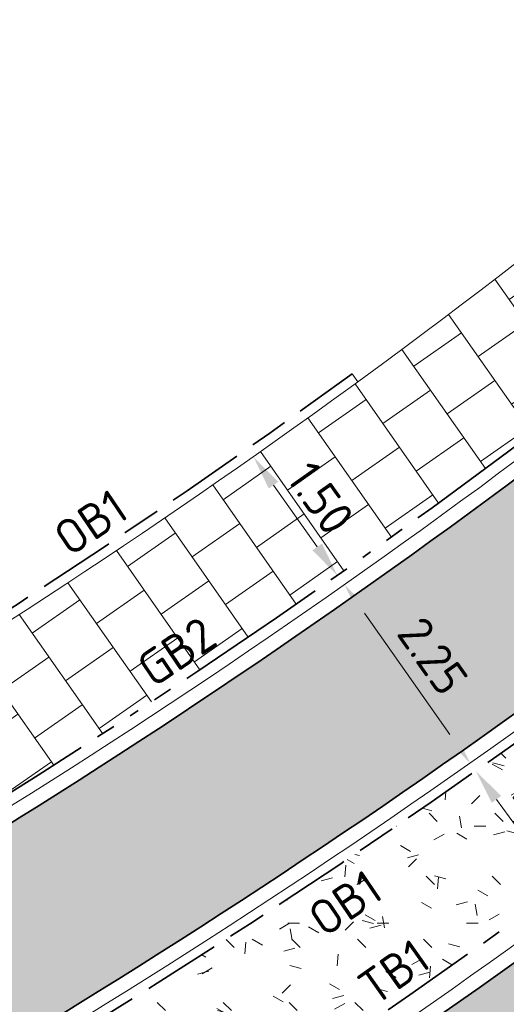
# Model space of a CAD drawing. Header units: metres. Extents: x 196651 to 397723, y 354703 to 710691.
# Tile 42 of 256: x 197595 to 197600, y 356007 to 356017. Entities that reach past the tile are written whole.
import ezdxf
from ezdxf.enums import TextEntityAlignment as Align

# ---------------------------------------------------------------- set-up
doc = ezdxf.new("R2010")
doc.units = ezdxf.units.M
doc.header["$MEASUREMENT"] = 0
for name, pattern in [('VH-OPSLUITBAND_100X200', [16, 8, -2, 4, -2]), ('VH-RIJWIELPADBAND_410X225', [28, 16, -2, 2, -2, 0, -2, 2, -2]), ('VH-RWSBAND_110X220', [24, 10, -2, 2, -2, 2, -2, 2, -2]), ('VH-TROTTOIRBAND_180-200', [20, 10, -2, 2, -2, 2, -2])]:
    doc.linetypes.add(name, pattern=pattern)
for name, color, linetype, lineweight in [('N-WE-GR-GRAS_BERM-A', 86, 'Continuous', 5), ('N-WE-VH-GOOT_TEGEL-G', 170, 'Continuous', 35), ('N-WE-VH-KANTOPSLUITING_OPSLUITBAND_100X200-G', 5, 'VH-OPSLUITBAND_100X200', 35), ('N-WE-VH-KANTOPSLUITING_RIJWIELPADBAND_410X250-G', 5, 'VH-RIJWIELPADBAND_410X225', 35), ('N-WE-VH-KANTOPSLUITING_TEKST-T', 7, 'VH-OPSLUITBAND_100X200', 35), ('N-WE-VH-KANTOPSLUITING_TROTTOIRBAND_180 200-G', 6, 'VH-TROTTOIRBAND_180-200', 35), ('N-WE-VH-KANTOPSLUITING_TROTTOIRBAND_RWS_110 220-G', 6, 'VH-RWSBAND_110X220', 35), ('N-WE-VH-KANTVERHARDING-G', 1, 'Continuous', 5), ('N-WE-VH-VERHARDING_ASFALT_DEKLAAG-G_ZWART', 252, 'Continuous', 5), ('N-WE-VH-VERHARDING_TEGEL-A', 252, 'Continuous', 5), ('X-XX-AL-AANPIJLING-M', 7, 'Continuous', 18)]:
    doc.layers.add(name, color=color, linetype=linetype, lineweight=lineweight)
doc.layers.add('N-WE-VH-VERHARDING_ASFALT_DEKLAAG-G_ROOD', color=7, linetype='Continuous', lineweight=5, true_color=0xbf4040)
doc.styles.add('NLCS-ISO', font='NLCS-ISO.ttf')
doc.styles.add('NLCS-ISO-M200-T18', font='NLCS-ISO.ttf')
doc.dimstyles.new('NLCS-M200-T18-PIJL', dxfattribs={"dimscale": 0.2, "dimtxt": 1.799999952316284, "dimasz": 1.8, "dimexe": 2, "dimexo": 2, "dimgap": 0.7, "dimtad": 1, "dimzin": 0, "dimdsep": 46, "dimtxsty": 'NLCS-ISO-M200-T18', "dimcen": 0, "dimdle": 2, "dimse1": 1, "dimse2": 1, "dimclrd": 256, "dimclre": 256, "dimclrt": 256, "dimadec": 1, "dimazin": 0, "dimtfac": 1, "dimtofl": 0, "dimtmove": 1, "dimatfit": 0, "dimfxl": 2, "dimfxlon": 1, "dimtfillclr": 254, "dimtolj": 1, "dimtzin": 0, "dimlwd": 18, "dimlwe": 18, "dimarcsym": 0})
pattern_1 = [(0, (0, 0), (1, 1), [0.12, -0.8]), (45, (0.4, 0.2), (-0.1131370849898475, 1.866761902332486), [0.12, -0.8]), (29.99999999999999, (0.08, 0.12), (0.2274613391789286, 1.286025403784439), [0.12, -0.8]), (15, (0.32, 0.48), (0.3856270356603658, 0.7244941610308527), [0.12, -0.8]), (135, (0.16, 2), (-0.02828427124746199, -0.6505382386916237), [0.12, -0.8]), (150, (1.2, 0.4), (0.2156921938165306, -0.5864101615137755), [0.12, -0.8]), (165, (0.24, 0.04), (0.1434520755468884, -0.7010146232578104), [0.12, -0.8]), (85, (0.4, 0.4), (-0.872677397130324, 1.040016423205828), [0.12, -0.8]), (99.99999999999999, (0, 0), (-1.112117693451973, 0.7787131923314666), [0.12, -0.7999999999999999])]

# ---------------------------------------------------------------- blocks, each defined once
blk = doc.blocks.new('TEKST TB')
at = {"style": 'NLCS-ISO'}
blk.add_attdef('TEKST_TROTTOIRBANDEN', text='', height=0.36, rotation=0.340705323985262, dxfattribs=at).set_placement((0, 0), align=Align.BOTTOM_CENTER)
blk = doc.blocks.new('*D310')
at = {"layer": 'Defpoints', "color": 0, "ltscale": 0.2, "transparency": 16777216}
for p in [(197597.6009712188, 356012.9219627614), (197598.4669412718, 356011.6970889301), (197598.3110858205, 356011.5869011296)]:
    blk.add_point(p, dxfattribs=at)
at = {"layer": 'X-XX-AL-AANPIJLING-M', "linetype": 'Continuous', "lineweight": 18, "ltscale": 0.2, "transparency": 16777216}
blk.add_line((197597.6529384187, 356012.5178196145), (197598.1032631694, 356011.880856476), dxfattribs=at)
at = {"layer": 'X-XX-AL-AANPIJLING-M', "ltscale": 0.2, "transparency": 16777216}
for points in [[(197597.7019309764, 356012.552456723), (197597.6039458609, 356012.4831825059), (197597.4451157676, 356012.8117749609)], [(197598.1522557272, 356011.9154935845), (197598.0542706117, 356011.8462193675), (197598.3110858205, 356011.5869011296)]]:
    blk.add_solid(points, dxfattribs=at)
at = {"layer": 'X-XX-AL-AANPIJLING-M', "ltscale": 0.2, "transparency": 16777216, "insert": (197598.1393944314, 356012.3840692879), "char_height": 0.3599999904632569, "attachment_point": 5, "rotation": 305.25981966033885, "style": 'NLCS-ISO-M200-T18'}
blk.add_mtext('\\A1;1.50', dxfattribs=at)
blk = doc.blocks.new('*D1992')
at = {"layer": 'Defpoints', "color": 0, "ltscale": 0.2, "transparency": 16777216}
for p in [(197598.3845796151, 356011.4921741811), (197599.679020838, 356009.6518148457), (197599.6790208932, 356009.6518148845)]:
    blk.add_point(p, dxfattribs=at)
at = {"layer": 'X-XX-AL-AANPIJLING-M', "linetype": 'Continuous', "lineweight": 18, "ltscale": 0.2, "transparency": 16777216}
blk.add_line((197598.591690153, 356011.1977166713), (197599.471910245, 356009.9462723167), dxfattribs=at)
at = {"layer": 'X-XX-AL-AANPIJLING-M', "ltscale": 0.2, "transparency": 16777216}
for points in [[(197598.6407663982, 356011.2322351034), (197598.5426139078, 356011.1631982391), (197598.38457956, 356011.4921741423)], [(197599.5209864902, 356009.980790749), (197599.4228339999, 356009.9117538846), (197599.679020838, 356009.6518148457)]]:
    blk.add_solid(points, dxfattribs=at)
at = {"layer": 'X-XX-AL-AANPIJLING-M', "ltscale": 0.2, "transparency": 16777216, "insert": (197599.2935401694, 356010.7560927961), "char_height": 0.3599999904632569, "attachment_point": 5, "rotation": 305.12114862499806, "style": 'NLCS-ISO-M200-T18'}
blk.add_mtext('\\A1;2.25', dxfattribs=at)
blk = doc.blocks.new('*D311')
at = {"layer": 'Defpoints', "color": 0, "ltscale": 0.2, "transparency": 16777216}
for p in [(197599.8289322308, 356009.6350970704), (197600.6129440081, 356008.3688002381), (197600.702980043, 356008.4343386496)]:
    blk.add_point(p, dxfattribs=at)
at = {"layer": 'X-XX-AL-AANPIJLING-M', "linetype": 'Continuous', "lineweight": 18, "ltscale": 0.2, "transparency": 16777216}
blk.add_line((197599.9507598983, 356009.2785023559), (197600.4010803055, 356008.6598565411), dxfattribs=at)
at = {"layer": 'X-XX-AL-AANPIJLING-M', "ltscale": 0.2, "transparency": 16777216}
for points in [[(197599.9992692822, 356009.313812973), (197599.9022505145, 356009.2431917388), (197599.7388961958, 356009.5695586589)], [(197600.4495896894, 356008.6951671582), (197600.3525709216, 356008.624545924), (197600.6129440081, 356008.3688002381)]]:
    blk.add_solid(points, dxfattribs=at)
at = {"layer": 'X-XX-AL-AANPIJLING-M', "ltscale": 0.2, "transparency": 16777216, "insert": (197600.4346368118, 356009.1575027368), "char_height": 0.3599999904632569, "attachment_point": 5, "rotation": 306.0513646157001, "style": 'NLCS-ISO-M200-T18'}
blk.add_mtext('\\A1;1.49', dxfattribs=at)
blk = doc.blocks.new('*D1796')
at = {"layer": 'Defpoints', "color": 0, "transparency": 16777216}
for p in [(197656.5246603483, 356038.2042141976), (197542.917928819, 355978.7313126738)]:
    blk.add_point(p, dxfattribs=at)
at = {"layer": 'X-XX-AL-AANPIJLING-M', "linetype": 'Continuous', "lineweight": 18, "transparency": 16777216}
blk.add_line((197654.299166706, 356037.0391726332), (197656.2057201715, 356038.0372496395), dxfattribs=at)
at = {"layer": 'X-XX-AL-AANPIJLING-M', "transparency": 16777216}
blk.add_solid([(197656.1778927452, 356038.0904063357), (197656.2335475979, 356037.9840929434), (197656.5246603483, 356038.2042141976)], dxfattribs=at)
at = {"layer": 'X-XX-AL-AANPIJLING-M', "transparency": 16777216, "insert": (197654.9445604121, 356037.7382312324), "char_height": 0.3599999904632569, "attachment_point": 5, "rotation": 27.631969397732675, "style": 'NLCS-ISO-M200-T18'}
blk.add_mtext('\\A1;R128.23', dxfattribs=at)

msp = doc.modelspace()

# ---------------------------------------------------------------- hatches: boundary and pattern name
at = {"layer": 'N-WE-GR-GRAS_BERM-A'}
h = msp.add_hatch(dxfattribs=at)
h.set_pattern_fill('AGR-GRAS_01', color=256, scale=0.04, pattern_type=2)
h.set_pattern_definition(pattern_1)
h.paths.add_polyline_path([(197647.0319110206, 356040.0858723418), (197647.9349771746, 356040.8019181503), (197650.1618548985, 356042.6323622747), (197648.2712695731, 356045.0248008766), (197646.0148327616, 356043.2356604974), (197645.1058831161, 356042.5149496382, 0.001353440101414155), (197644.480253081, 356042.0161202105, 0.01770595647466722), (197628.4508864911, 356028.2043309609), (197611.420804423, 356012.4460313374, -0.03639260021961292), (197599.4607673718, 356003.1184633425, 0.2586197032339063), (197596.8885766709, 355998.1173314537, 0.5849516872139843), (197598.124892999, 355997.4719245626, 0.04232319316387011), (197608.7614198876, 356005.7617080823), (197630.5563107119, 356025.9289872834, -0.01770595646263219), (197646.4194031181, 356039.5975054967, -0.001353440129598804)])
h = msp.add_hatch(dxfattribs=at)
h.set_pattern_fill('AGR-GRAS_01', color=256, scale=0.04, pattern_type=2)
h.set_pattern_definition(pattern_1)
h.paths.add_polyline_path([(197604.3823115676, 356011.2442264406), (197605.0495173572, 356011.7839447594), (197605.1432732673, 356012.7822944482), (197604.6776135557, 356013.3444800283, -0.05724027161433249), (197589.5681058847, 356003.5026430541), (197590.0664514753, 356002.6501240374), (197591.3886172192, 356002.3034749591), (197592.1219233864, 356002.7564675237, 0.006943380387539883), (197593.4871146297, 356003.6426866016, 0.03302393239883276)])
at = {"layer": 'N-WE-VH-VERHARDING_ASFALT_DEKLAAG-G_ROOD'}
h = msp.add_hatch(color=256, dxfattribs=at)
edge = h.paths.add_edge_path()
edge.add_arc((197831.420573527, 355808.8538610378), 304.2200000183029, 130.3562623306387, 132.7787480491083)
edge.add_line((197624.8037483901, 356032.1458133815), (197607.7802213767, 356016.3935792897))
edge.add_arc((197554.2789387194, 356074.1989401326), 78.76450335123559, 302.2666274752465, 312.78555256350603, ccw=False)
edge.add_line((197596.3281507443, 356007.5978083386), (197595.1872121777, 356009.1837028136))
edge.add_arc((197554.2789443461, 356074.1989282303), 76.8144902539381, 302.1785371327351, 312.7787480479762)
edge.add_line((197606.4489729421, 356017.8184881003), (197623.4793684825, 356033.5770778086))
edge.add_arc((197831.4205735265, 355808.8538610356), 306.1700000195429, 130.3717002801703, 132.7787480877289, ccw=False)
edge.add_line((197633.1008908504, 356042.1120278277), (197634.4264476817, 356040.6794911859))
h = msp.add_hatch(color=256, dxfattribs=at)
edge = h.paths.add_edge_path()
edge.add_arc((197554.2789389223, 356074.1989402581), 78.76450334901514, 289.4678133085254, 302.2666273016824)
edge.add_line((197596.3281507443, 356007.5978083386), (197595.1872121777, 356009.1837028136))
edge.add_arc((197554.2789443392, 356074.1989282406), 76.81449026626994, 289.48819351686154, 302.1785371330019, ccw=False)
edge.add_arc((197558.038328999, 356069.5895712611), 71.24327878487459, 264.31616596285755, 287.87448266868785, ccw=False)
edge.add_arc((197551.9043202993, 356007.5578498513), 8.909115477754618, 253.0964873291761, 264.0607976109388, ccw=False)
edge.add_line((197549.3138982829, 355999.033645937), (197549.0974967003, 355997.1826234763))
edge.add_arc((197558.9937347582, 356064.9602062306), 68.49624990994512, 261.692916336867, 288.3249498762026)
at = {"layer": 'N-WE-VH-VERHARDING_ASFALT_DEKLAAG-G_ZWART'}
h = msp.add_hatch(color=256, dxfattribs=at)
edge = h.paths.add_edge_path()
edge.add_line((197646.229993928, 356047.6158668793), (197643.057720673, 356045.1005550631))
edge.add_arc((197736.936049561, 355926.7026251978), 151.1000014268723, 128.4110802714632, 128.7212656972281)
edge.add_arc((197831.4226988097, 355808.8536745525), 302.1499999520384, 128.7212657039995, 132.7787480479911)
edge.add_line((197626.2117537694, 356030.6262844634), (197609.1957308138, 356014.8809940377))
edge.add_arc((197541.4517716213, 356089.8330717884), 101.0299854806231, 311.93443325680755, 312.1082305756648, ccw=False)
edge.add_arc((197541.4517818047, 356089.8330605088), 101.0299702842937, 303.7588192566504, 311.9344332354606, ccw=False)
edge.add_line((197597.5939554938, 356005.8383509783), (197599.3169656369, 356003.4433821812))
edge.add_arc((197541.4496564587, 356089.8332470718), 103.9799703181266, 303.8157219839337, 312.1178106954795)
edge.add_line((197611.1845757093, 356012.7042948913), (197628.2131773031, 356028.4612246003))
edge.add_arc((197831.420573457, 355808.8538611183), 299.1999999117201, 128.7212657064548, 132.7787480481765, ccw=False)
edge.add_arc((197736.93392018, 355926.7028168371), 148.1499949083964, 128.4110802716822, 128.7212657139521, ccw=False)
edge.add_line((197644.8884283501, 356042.7892002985), (197648.1124034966, 356045.3455068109))
edge.add_line((197648.1124034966, 356045.3455068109), (197646.229993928, 356047.6158668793))
at = {"layer": 'N-WE-VH-VERHARDING_TEGEL-A'}
h = msp.add_hatch(dxfattribs=at)
h.set_pattern_fill('AVH-TEGEL_300X300_HALFST', color=256, scale=2, angle=35, style=0, pattern_type=2)
h.set_pattern_definition([(35, (0, 0), (0.3194182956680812, 0.5898914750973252), [0.5999999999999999, -0.5999999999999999]), (125, (0, 0), (-0.4914912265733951, -0.3441458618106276), [])])
edge = h.paths.add_edge_path()
edge.add_arc((197554.2695699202, 356074.2113848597), 75.05999999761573, 301.1535220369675, 309.70304640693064, ccw=False)
edge.add_line((197593.1005828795, 356009.9762228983), (197593.8765824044, 356008.6925464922))
edge.add_arc((197554.2784394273, 356074.1996971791), 76.54540951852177, 301.1523663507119, 309.7041131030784)
edge.add_line((197603.1774113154, 356015.3092033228), (197602.2185528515, 356016.4628036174))

# ---------------------------------------------------------------- linework, layer by layer
at = {"layer": 'N-WE-VH-GOOT_TEGEL-G', "flags": 128}
for points in [[(197543.7184961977, 356007.9375179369, 0.4259856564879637), (197550.9824665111, 355998.6965562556, 0.1031561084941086), (197579.9052222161, 356001.7851188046, 0.1019807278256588), (197606.4501345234, 356017.8195629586), (197623.4793686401, 356033.5770779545, -0.02028559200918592), (197642.3754352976, 356049.6899144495, 0.03995085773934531), (197643.5654582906, 356050.7882617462), (197644.0752422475, 356051.3403508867, -0.04326172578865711), (197645.3330549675, 356052.4859614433, -0.05896844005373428), (197707.344260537, 356089.1933578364)], [(197552.0905729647, 355993.1120416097, 0.04441024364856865), (197570.6115782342, 355994.2014999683, 0.07222075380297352), (197586.7484237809, 355999.3655605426, 0.01799439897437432), (197590.4916093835, 356001.3616226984, 0.01591368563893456), (197593.6749732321, 356003.347262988, 0.03725170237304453), (197605.9302696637, 356012.0540177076, 0.009930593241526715), (197608.9680647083, 356014.6758490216, 0.0007583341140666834), (197609.1957308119, 356014.8809940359), (197620.1012939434, 356024.9721451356), (197623.0324064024, 356027.6843662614), (197626.2117537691, 356030.6262844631, -0.01770595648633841), (197642.4181219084, 356044.5905880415, -0.001353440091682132), (197643.0577206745, 356045.1005550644), (197645.1458928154, 356046.7562775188), (197648.053396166, 356049.0616519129, -0.006274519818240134), (197651.0541711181, 356051.3802520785, -0.002920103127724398), (197652.4703531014, 356052.4334775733, -0.03999413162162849), (197693.533524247, 356077.8176833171)], [(197544.9629348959, 355997.7781856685, -0.1221106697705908), (197545.5158321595, 355997.80305923, 0.008640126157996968), (197547.844345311, 355997.377461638, 0.1214245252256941), (197580.529359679, 355999.9374939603, 0.1020953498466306), (197607.7802216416, 356016.3935795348), (197624.8037483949, 356032.145813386, -0.02028559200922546), (197643.579465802, 356048.1560270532, 0.008291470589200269), (197643.8909640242, 356048.4089977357), (197644.6867733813, 356049.1282093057), (197645.5078978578, 356050.0174760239, -0.01915570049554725), (197645.9351192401, 356050.4459916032, -0.437798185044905), (197647.6201098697, 356050.3164690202), (197648.3039604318, 356049.451091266)]]:
    msp.add_lwpolyline(points, format="xyb", dxfattribs=at)
msp.add_lwpolyline([(197645.7973779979, 356043.5099111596), (197649.8841038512, 356046.7502971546, -0.007080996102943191), (197653.2085562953, 356049.3104398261, -0.2108614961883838), (197658.0188660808, 356050.5456727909, -0.6667460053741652), (197658.503738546, 356048.4786055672, 0.007659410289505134), (197651.2446395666, 356043.0693234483), (197648.1548453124, 356040.5295810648), (197647.249365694, 356039.8116216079, 0.001353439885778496), (197646.6383394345, 356039.3244361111, 0.01770595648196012), (197630.7940199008, 356025.6720936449), (197608.9991290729, 356005.5048144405, -0.04232319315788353), (197598.3159507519, 355997.1786722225, -0.5849516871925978), (197596.5387460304, 355998.1064446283, -0.2586197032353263), (197599.2661551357, 356003.4093689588, 0.03638775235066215), (197611.1845757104, 356012.7042948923), (197628.2131773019, 356028.4612245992, -0.01770595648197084), (197644.2613167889, 356042.2891896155, -0.001353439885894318), (197644.8884282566, 356042.7892002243)], format="xyb", close=True, dxfattribs=at)
at = {"layer": 'N-WE-VH-KANTOPSLUITING_OPSLUITBAND_100X200-G', "ltscale": 0.1, "flags": 128}
for points in [[(197584.0317213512, 356005.4130132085, 0.0556123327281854), (197598.4627699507, 356013.664191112, 0.0556123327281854)], [(197605.0494391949, 356011.7831124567), (197605.1432732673, 356012.7822944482), (197604.6776135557, 356013.3444800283, -0.05724027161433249), (197589.5681058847, 356003.5026430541), (197590.0664514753, 356002.6501240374), (197591.3899818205, 356002.3031171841)]]:
    msp.add_lwpolyline(points, format="xyb", dxfattribs=at)
at = {"layer": 'N-WE-VH-KANTOPSLUITING_RIJWIELPADBAND_410X250-G', "ltscale": 0.1, "flags": 128}
msp.add_lwpolyline([(197589.2646372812, 356006.1176512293, 0.05134582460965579), (197602.4032734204, 356014.6749167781)], format="xyb", dxfattribs=at)
at = {"layer": 'N-WE-VH-KANTOPSLUITING_TROTTOIRBAND_180 200-G', "ltscale": 0.1, "flags": 128}
msp.add_lwpolyline([(197592.1219233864, 356002.7564675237, 0.006943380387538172), (197593.4871146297, 356003.6426866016, 0.03301888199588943), (197604.380725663, 356011.2429565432, 0.03301888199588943)], format="xyb", dxfattribs=at)
at = {"layer": 'N-WE-VH-KANTOPSLUITING_TROTTOIRBAND_RWS_110 220-G', "ltscale": 0.1, "flags": 128}
msp.add_lwpolyline([(197650.1618548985, 356042.6323622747), (197647.9349771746, 356040.8019181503), (197647.0319109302, 356040.0858722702, 0.001353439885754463), (197646.4194031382, 356039.5975055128, 0.01770595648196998), (197630.556310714, 356025.9289872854), (197608.7614198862, 356005.761708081, -0.04232319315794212), (197598.1248929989, 355997.4719245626, -0.5849516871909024), (197596.8885766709, 355998.1173314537, -0.258619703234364), (197599.4607673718, 356003.1184633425, 0.03639260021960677), (197611.420804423, 356012.4460313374), (197628.4508864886, 356028.2043309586, -0.01770595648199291), (197644.4802530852, 356042.0161202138, -0.001353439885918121), (197645.1058830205, 356042.5149495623), (197646.0148327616, 356043.2356604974), (197648.2712695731, 356045.0248008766)], format="xyb", close=True, dxfattribs=at)
at = {"layer": 'N-WE-VH-KANTVERHARDING-G', "flags": 128}
for points in [[(197721.489, 356101.431), (197720.4874792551, 356097.2741386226), (197706.5064813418, 356091.086246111, 0.06078444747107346), (197642.3061560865, 356052.7685730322), (197641.9255231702, 356051.5855424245), (197641.9109824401, 356051.5741908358, 0.02093380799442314), (197622.2772393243, 356034.8762257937), (197605.2480029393, 356019.1187086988, -0.1017987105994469), (197579.3600525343, 356003.4690970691, -0.09080911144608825), (197554.5457726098, 356000.2041368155, -0.4160134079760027), (197547.6384443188, 356008.5444843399)], [(197550.9973223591, 355998.8458187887, 0.1031486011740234), (197579.8571718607, 356001.9272301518, 0.1019737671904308), (197606.3482568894, 356017.9296581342), (197623.3774932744, 356033.687175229, -0.02028559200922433), (197642.2828175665, 356049.8079057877, 0.03995085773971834), (197643.4552540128, 356050.8900213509), (197643.9650379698, 356051.4421104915, -0.04326172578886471), (197645.2420051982, 356052.6051668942, -0.05896844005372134), (197707.2835518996, 356089.3305236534)], [(197552.0950733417, 355993.2619740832, 0.04440700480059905), (197570.5881943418, 355994.3496722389, 0.07221498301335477), (197586.682651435, 355999.5003715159, 0.01799439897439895), (197590.4163133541, 356001.491355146, 0.01592844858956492), (197593.5944635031, 356003.4738736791, 0.03726032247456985), (197605.8345379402, 356012.1694968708, 0.009930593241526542), (197608.8678227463, 356014.7874355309, 0.0007561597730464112), (197609.0944999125, 356014.9916876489), (197619.9994185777, 356025.0822424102), (197622.9305310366, 356027.7944635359), (197626.1098784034, 356030.7363817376, -0.01770595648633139), (197642.3242920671, 356044.7076177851, -0.001353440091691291), (197642.9645257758, 356045.2180910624), (197645.0526979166, 356046.8738135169), (197647.9602012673, 356049.179187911, -0.006274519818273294), (197650.9639551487, 356051.5000897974, -0.002920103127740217), (197652.3815430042, 356052.5543608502, -0.03999420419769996), (197693.4651708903, 356077.9512042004)], [(197546.3857202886, 355993.616647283), (197547.2555542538, 355996.8654457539, -0.3857631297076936), (197547.8199292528, 355997.2294621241, 0.121430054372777), (197580.5779408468, 355999.7955710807, 0.1021001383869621), (197607.8821100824, 356016.2834943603), (197624.9056237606, 356032.0357161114, -0.02028559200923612), (197643.6720835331, 356048.0380357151, 0.00829147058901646), (197643.9874433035, 356048.2941423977)]]:
    msp.add_lwpolyline(points, format="xyb", dxfattribs=at)
msp.add_lwpolyline([(197645.8905728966, 356043.3923751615), (197649.97729875, 356046.6327611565, -0.00708417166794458), (197653.299890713, 356049.1914374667, -0.2109423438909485), (197657.9943352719, 356050.3976922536, -0.6667460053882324), (197658.4159635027, 356048.6002424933, 0.00766145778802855), (197651.1512606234, 356043.1867382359), (197648.0606161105, 356040.6462969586), (197647.1561707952, 356039.929157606, 0.001353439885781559), (197646.5445095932, 356039.4414658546, 0.01770595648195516), (197630.692144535, 356025.7821909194), (197608.8972537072, 356005.614911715, -0.04232319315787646), (197598.2340688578, 355997.3043517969, -0.5849516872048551), (197596.6886734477, 355998.1111104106, -0.2586197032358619), (197599.3495603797, 356003.2846951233, 0.0363898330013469), (197611.2858162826, 356012.5936102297), (197628.3150526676, 356028.3511273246, -0.01770595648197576), (197644.3551466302, 356042.172159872, -0.001353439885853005), (197644.9816231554, 356042.6716642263)], format="xyb", close=True, dxfattribs=at)
msp.add_lwpolyline([(197598.5211403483, 356013.5829912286), (197598.4627699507, 356013.664191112)], dxfattribs=at)

# ---------------------------------------------------------------- block references
at = {"layer": 'N-WE-VH-KANTOPSLUITING_TEKST-T'}
for p, rotation, values in [((197595.9286796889, 356011.8934887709), 33.76391010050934, {'TEKST_TROTTOIRBANDEN': 'OB1'}), ((197596.8179410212, 356010.56330338), 33.76391010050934, {'TEKST_TROTTOIRBANDEN': 'GB2'}), ((197598.5519547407, 356007.9693294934), 33.76391010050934, {'TEKST_TROTTOIRBANDEN': 'OB1'}), ((197599.0593963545, 356007.2629741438), 34.90276517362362, {'TEKST_TROTTOIRBANDEN': 'TB1'})]:
    msp.add_blockref('TEKST TB', p, dxfattribs=dict(at, rotation=rotation)).add_auto_attribs(values)

# ---------------------------------------------------------------- dimensions: what is measured, and where the dimension line sits
at = {"layer": 'X-XX-AL-AANPIJLING-M'}
dim = msp.add_radius_dim(center=(197542.917928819, 355978.7313126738), mpoint=(197656.5246603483, 356038.2042141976), dimstyle='NLCS-M200-T18-PIJL', dxfattribs=at)
dim.commit()
dim.dimension.update_dxf_attribs({"geometry": '*D1796', "text_midpoint": (197655.0929733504, 356037.4547288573), "dimtype": 164})
at = {"layer": 'X-XX-AL-AANPIJLING-M', "ltscale": 0.2}
for p1, p2, distance, picture, middle in [((197597.6009712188, 356012.9219627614), (197598.4669412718, 356011.6970889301), -0.19087240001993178, '*D310', (197598.1393944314, 356012.3840692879)), ((197598.3845796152, 356011.4921741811), (197599.6790208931, 356009.6518148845), -6.739909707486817e-08, '*D1992', (197599.2935401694, 356010.7560927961)), ((197599.8289322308, 356009.6350970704), (197600.702980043, 356008.4343386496), -0.11136323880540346, '*D311', (197600.4346368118, 356009.1575027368))]:
    dim = msp.add_aligned_dim(p1=p1, p2=p2, distance=distance, dimstyle='NLCS-M200-T18-PIJL', dxfattribs=at)
    dim.commit()
    dim.dimension.update_dxf_attribs({"geometry": picture, "text_midpoint": middle})

doc.saveas('drawing.dxf')
